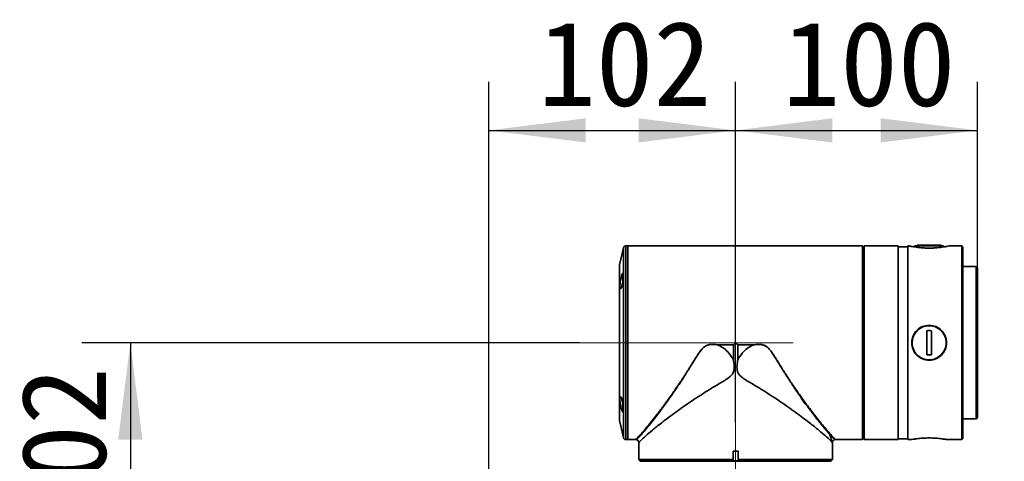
# Model space of a CAD drawing. Header units: millimetres. Extents: x -55 to 731, y 0 to 297.
# Tile 17 of 19: x 220 to 261, y 220 to 238. Entities that reach past the tile are written whole.
import ezdxf

# ---------------------------------------------------------------- set-up
doc = ezdxf.new("R2010")
doc.units = ezdxf.units.MM
doc.linetypes.add('CENTERX2', pattern=[20.32, 12.7, -2.54, 2.54, -2.54])
doc.layers.add('中心线层', color=6, linetype='CENTERX2', lineweight=25)
doc.layers.add('标注层', color=150, linetype='Continuous')
doc.styles.add('SLDTEXTSTYLE1', font='仿宋_GB2312')
doc.dimstyles.new('SLDDIMSTYLE0', dxfattribs={"dimtxt": 3.5, "dimasz": 4, "dimexe": 0, "dimexo": 0.0625, "dimgap": 0.875, "dimtad": 2, "dimlfac": 10, "dimrnd": 1e-09, "dimzin": 12, "dimdsep": 46, "dimtxsty": 'SLDTEXTSTYLE1', "dimsah": 1, "dimcen": 0.09, "dimadec": 0, "dimazin": 3, "dimtfac": 1, "dimtdec": 3, "dimtofl": 0, "dimtmove": 0, "dimatfit": 3, "dimfxl": 0, "dimfrac": 2, "dimtolj": 1, "dimtzin": 12, "dimarcsym": 0})

# ---------------------------------------------------------------- blocks, each defined once
blk = doc.blocks.new('_D_4')
at = {"layer": '标注层'}
for p, q in [((243.307, 224.475), (222.737, 224.475)), ((224.737, 224.475), (224.737, 214.275)), ((233.136, 214.275), (222.737, 214.275))]:
    blk.add_line(p, q, dxfattribs=at)
for points in [[(224.737, 224.475), (224.237, 220.475), (225.237, 220.475)], [(224.737, 214.275), (225.237, 218.275), (224.237, 218.275)]]:
    blk.add_solid(points, dxfattribs=at)
at = {"layer": '标注层', "insert": (220.225, 216.32), "char_height": 3.5, "attachment_point": 1, "rotation": 90, "style": 'SLDTEXTSTYLE1'}
blk.add_mtext('102', dxfattribs=at)
blk = doc.blocks.new('_D_5')
at = {"layer": '标注层'}
for p, q in [((239.557, 211.375), (239.557, 235.248)), ((249.757, 221.175), (249.757, 235.248)), ((239.557, 233.248), (249.757, 233.248))]:
    blk.add_line(p, q, dxfattribs=at)
for points in [[(239.557, 233.248), (243.557, 232.748), (243.557, 233.748)], [(249.757, 233.248), (245.757, 233.748), (245.757, 232.748)]]:
    blk.add_solid(points, dxfattribs=at)
at = {"layer": '标注层', "insert": (241.602, 237.76), "char_height": 3.5, "attachment_point": 1, "style": 'SLDTEXTSTYLE1'}
blk.add_mtext('102', dxfattribs=at)
blk = doc.blocks.new('_D_6')
at = {"layer": '标注层'}
for p, q in [((249.757, 221.175), (249.757, 235.248)), ((259.757, 227.575), (259.757, 235.248)), ((249.757, 233.248), (259.757, 233.248))]:
    blk.add_line(p, q, dxfattribs=at)
for points in [[(249.757, 233.248), (253.757, 232.748), (253.757, 233.748)], [(259.757, 233.248), (255.757, 233.748), (255.757, 232.748)]]:
    blk.add_solid(points, dxfattribs=at)
at = {"layer": '标注层', "insert": (251.701, 237.76), "char_height": 3.5, "attachment_point": 1, "style": 'SLDTEXTSTYLE1'}
blk.add_mtext('100', dxfattribs=at)

msp = doc.modelspace()

# ---------------------------------------------------------------- linework, layer by layer
at = {"color": 7, "linetype": 'Continuous', "lineweight": 35}
for p, q in [((245.1191, 228.3969), (244.9604, 227.6913)), ((245.3067, 228.4749), (245.2167, 228.4749)), ((254.6567, 228.4749), (245.3067, 228.4749)), ((245.3067, 228.4749), (245.3067, 220.4749)), ((245.3067, 228.4749), (245.3067, 224.475)), ((254.6567, 228.4737), (254.6567, 228.4749)), ((255.0064, 228.4737), (254.6567, 228.4737)), ((255.0064, 220.4762), (255.0064, 228.4737)), ((255.0564, 228.4238), (255.0252, 228.4549)), ((255.0564, 228.4238), (255.0564, 220.5261)), ((255.0567, 228.4238), (255.0564, 228.4238)), ((255.0567, 220.5261), (255.0567, 228.4238)), ((255.4766, 228.4737), (255.0766, 228.4737)), ((255.0766, 228.4737), (255.0766, 220.4749)), ((256.4766, 228.4749), (255.4766, 228.4749)), ((255.4766, 228.4737), (255.4766, 228.4749)), ((256.4766, 228.4749), (256.4766, 222.4749)), ((256.8766, 228.4399), (256.4766, 228.4399)), ((256.9194, 228.4749), (256.8766, 228.4749)), ((256.8766, 228.4749), (256.8766, 220.4749)), ((257.1816, 228.4712), (257.1318, 228.4356)), ((257.1816, 228.4712), (257.2078, 228.4712)), ((257.2078, 228.4712), (258.3316, 228.4712)), ((257.2568, 228.5112), (257.2568, 228.4712)), ((257.2568, 228.5112), (258.1468, 228.5112)), ((258.1468, 228.5112), (258.2564, 228.5112)), ((258.2564, 228.4712), (258.2564, 228.5112)), ((258.3814, 228.4356), (258.3316, 228.4712)), ((259.1066, 228.4749), (258.5939, 228.4749)), ((259.1566, 228.4249), (259.1066, 228.4749)), ((259.1066, 220.4749), (259.1066, 228.4749)), ((259.1566, 228.4249), (259.1566, 220.5249)), ((255.0766, 228.2249), (255.0567, 228.2249)), ((244.9579, 227.6694), (244.9579, 221.2805)), ((259.7066, 227.6249), (259.1566, 227.6249)), ((259.7566, 227.5749), (259.7066, 227.6249)), ((259.7066, 225.6804), (259.7066, 227.6249)), ((259.7566, 227.5749), (259.7566, 225.6612)), ((245.0917, 227.1827), (245.0917, 227.1855)), ((245.0917, 226.975), (245.0917, 227.1827)), ((259.7066, 221.3249), (259.7066, 225.6804)), ((259.7566, 225.6612), (259.7566, 221.3749)), ((257.6566, 224.9699), (257.6566, 223.9799)), ((257.8566, 223.9799), (257.8566, 224.9699)), ((245.3067, 224.475), (245.3067, 220.4749)), ((249.04, 224.3836), (249.0398, 224.3816)), ((249.6643, 224.3816), (249.0398, 224.3816)), ((249.04, 224.3836), (249.6653, 224.3836)), ((249.6643, 224.3816), (249.6643, 223.7749)), ((249.6653, 224.3836), (249.6651, 224.3834)), ((249.7567, 224.475), (249.6653, 224.3836)), ((249.8481, 224.3836), (249.7567, 224.475)), ((249.8483, 224.3834), (249.8481, 224.3836)), ((249.8481, 224.3836), (250.4734, 224.3836)), ((249.8491, 223.7748), (249.8491, 224.3816)), ((250.4736, 224.3816), (249.8491, 224.3816)), ((250.4734, 224.3836), (250.4736, 224.3816)), ((256.4766, 222.4749), (256.4766, 220.4749)), ((245.0917, 221.8987), (245.0917, 221.973)), ((245.0917, 221.7644), (245.0917, 221.8987)), ((244.9604, 221.2585), (245.1191, 220.553)), ((259.1566, 221.3249), (259.7066, 221.3249)), ((259.7066, 221.3249), (259.7566, 221.3749)), ((255.0567, 220.7249), (255.0766, 220.7249)), ((245.2167, 220.4749), (245.3067, 220.4749)), ((245.3067, 220.4749), (245.6335, 220.4749)), ((245.7567, 220.3434), (245.7567, 219.9949)), ((253.7567, 219.6452), (253.7567, 220.3434)), ((253.8833, 220.4749), (254.6567, 220.4749)), ((255.0064, 220.4762), (254.6567, 220.4762)), ((254.6567, 220.4762), (254.6567, 220.4749)), ((255.0564, 220.5261), (255.0252, 220.4949)), ((255.0567, 220.5261), (255.0564, 220.5261)), ((255.0766, 220.4749), (256.4766, 220.4749)), ((256.4766, 220.5099), (256.8766, 220.5099)), ((256.8766, 220.4749), (257.0379, 220.4749)), ((258.4754, 220.4749), (259.1066, 220.4749)), ((259.1066, 220.4749), (259.1566, 220.5249)), ((245.7579, 219.9949), (245.7579, 219.6452)), ((249.8572, 219.995), (249.6562, 219.995)), ((249.6562, 219.995), (249.6562, 219.6452)), ((249.6562, 219.995), (249.8572, 219.995)), ((249.8572, 219.995), (249.8572, 219.6452)), ((245.8078, 219.5952), (245.7767, 219.6264)), ((245.8078, 219.5949), (245.8078, 219.5952)), ((245.8078, 219.5949), (245.8772, 219.5949)), ((246.0067, 219.5949), (246.0067, 219.575)), ((249.6562, 219.6265), (249.6611, 219.5952)), ((249.6611, 219.5952), (249.6611, 219.595)), ((249.6611, 219.595), (249.8522, 219.595)), ((249.8522, 219.5952), (249.8572, 219.6265)), ((249.8522, 219.595), (249.8522, 219.5952)), ((253.5067, 219.575), (253.5067, 219.5949)), ((253.7067, 219.5952), (253.7567, 219.6452)), ((253.7067, 219.5949), (253.7067, 219.5952))]:
    msp.add_line(p, q, dxfattribs=at)
at = {"color": 8, "linetype": 'Continuous', "lineweight": 35}
for p, q in [((245.1191, 220.553), (245.1191, 228.3969)), ((245.2167, 228.4749), (245.2167, 227.3034)), ((244.9604, 227.6913), (244.9604, 221.2585)), ((245.2167, 227.3034), (245.2167, 220.4749))]:
    msp.add_line(p, q, dxfattribs=at)
at = {"color": 7, "linetype": 'Continuous', "lineweight": 35, "flags": 128}
for points in [[(255.0252, 228.4549), (255.0199, 228.4601), (255.0064, 228.4737)], [(245.1165, 227.2176), (245.1071, 227.2065), (245.0917, 227.1855)], [(245.0917, 221.7644), (245.1071, 221.7434), (245.1131, 221.7362)], [(245.7579, 219.9949), (245.7574, 219.9949), (245.757, 219.9949), (245.7568, 219.9949), (245.7567, 219.9949), (245.7568, 219.9949), (245.757, 219.9949), (245.7574, 219.9949), (245.7579, 219.9949)], [(245.7579, 219.6452), (245.7855, 219.6452), (245.8489, 219.6452), (245.9476, 219.6452), (246.0807, 219.6452), (246.2469, 219.6452), (246.4448, 219.6452), (246.6726, 219.6452), (246.9283, 219.6452), (247.2094, 219.6452), (247.5136, 219.6452), (247.8379, 219.6452), (248.1796, 219.6452), (248.5356, 219.6452), (248.9025, 219.6452), (249.2772, 219.6452), (249.6562, 219.6452)], [(249.6611, 219.5952), (249.2864, 219.5952), (248.9159, 219.5952), (248.553, 219.5952), (248.2011, 219.5952), (247.8631, 219.5952), (247.5424, 219.5952), (247.2416, 219.5952), (246.9636, 219.5952), (246.7109, 219.5952), (246.4857, 219.5952), (246.2901, 219.5952), (246.1259, 219.5952), (245.9945, 219.5952), (245.8972, 219.5952), (245.8348, 219.5952), (245.8078, 219.5952)], [(245.8078, 219.5949), (245.8348, 219.5949), (245.8972, 219.5949), (245.9945, 219.5949), (246.1259, 219.5949), (246.2901, 219.5949), (246.4857, 219.5949), (246.7109, 219.5949), (246.9636, 219.5949), (247.2416, 219.595), (247.5424, 219.595), (247.8631, 219.595), (248.2011, 219.595), (248.553, 219.595), (248.9159, 219.595), (249.2864, 219.595), (249.6611, 219.595)], [(246.0067, 219.5949), (245.9947, 219.5949), (245.8973, 219.5949), (245.8348, 219.5949), (245.8078, 219.5949)], [(253.7055, 219.575), (253.6779, 219.575), (253.6136, 219.575), (253.5133, 219.575), (253.378, 219.575), (253.2088, 219.575), (253.0074, 219.575), (252.7757, 219.575), (252.5158, 219.575), (252.2301, 219.575), (251.9213, 219.575), (251.5923, 219.575), (251.2462, 219.575), (250.8862, 219.575), (250.5156, 219.575), (250.1379, 219.575), (249.7567, 219.575), (249.3755, 219.575), (248.9978, 219.575), (248.6272, 219.575), (248.2672, 219.575), (247.9211, 219.575), (247.5921, 219.575), (247.2833, 219.575), (246.9976, 219.575), (246.7377, 219.575), (246.5059, 219.575), (246.3045, 219.575), (246.1354, 219.575), (246, 219.575), (245.8998, 219.575), (245.8355, 219.575), (245.8078, 219.575)], [(253.5067, 219.5949), (253.4892, 219.5949), (253.4368, 219.5949), (253.3501, 219.5949), (253.2298, 219.5949), (253.0771, 219.5949), (252.8934, 219.5949), (252.6805, 219.5949), (252.4402, 219.5949), (252.1748, 219.5949), (251.8869, 219.595), (251.5791, 219.595), (251.2543, 219.595), (250.9155, 219.595), (250.5659, 219.595), (250.2087, 219.595), (249.8473, 219.595), (249.4851, 219.595), (249.1253, 219.595), (248.7715, 219.595), (248.4269, 219.595), (248.0947, 219.595), (247.778, 219.595), (247.4798, 219.595), (247.2029, 219.5949), (246.9498, 219.5949), (246.7229, 219.5949), (246.5243, 219.5949), (246.3559, 219.5949), (246.2193, 219.5949), (246.1157, 219.5949), (246.046, 219.5949), (246.0111, 219.5949), (246.0067, 219.5949)], [(253.7067, 219.5952), (253.7056, 219.5952), (253.6788, 219.5952), (253.6166, 219.5952), (253.5193, 219.5952), (253.3881, 219.5952), (253.2239, 219.5952), (253.0284, 219.5952), (252.8032, 219.5952), (252.5505, 219.5952), (252.2725, 219.5952), (251.9717, 219.5952), (251.6508, 219.5952), (251.3128, 219.5952), (250.9607, 219.5952), (250.5977, 219.5952), (250.2271, 219.5952), (249.8522, 219.5952)], [(249.8522, 219.595), (250.2271, 219.595), (250.5977, 219.595), (250.9607, 219.595), (251.3128, 219.595), (251.6508, 219.595), (251.9717, 219.595), (252.2725, 219.595), (252.5505, 219.5949), (252.8032, 219.5949), (253.0284, 219.5949), (253.2239, 219.5949), (253.3881, 219.5949), (253.5193, 219.5949), (253.6166, 219.5949), (253.6788, 219.5949), (253.7056, 219.5949), (253.6966, 219.5949), (253.6519, 219.5949), (253.572, 219.5949), (253.5067, 219.5949)], [(249.8572, 219.6452), (250.2366, 219.6452), (250.6117, 219.6452), (250.9791, 219.6452), (251.3354, 219.6452), (251.6774, 219.6452), (252.002, 219.6452), (252.3064, 219.6452), (252.5876, 219.6452), (252.8433, 219.6452), (253.071, 219.6452), (253.2688, 219.6452), (253.4348, 219.6452), (253.5675, 219.6452), (253.6658, 219.6452), (253.7286, 219.6452), (253.7556, 219.6452), (253.7567, 219.6452)]]:
    msp.add_lwpolyline(points, dxfattribs=at)
at = {"color": 7, "linetype": 'Continuous', "lineweight": 35}
for centre, radius, start, end in [((245.2167, 228.3749), 0.1, 90, 167.31962), ((245.0579, 227.6694), 0.1, 167.31962, 180), ((257.7566, 224.4749), 0.7, 42.44821, 180), ((257.7566, 224.4749), 0.505, 78.57825, 101.42175), ((257.7566, 224.4749), 0.505, 258.57825, 281.42175), ((245.0579, 221.2805), 0.1, 180, 192.68038), ((245.2167, 220.5749), 0.1, 192.68038, 270)]:
    msp.add_arc(centre, radius, start, end, dxfattribs=at)
for points, knots in [([(258.5939, 228.4749), (258.594, 228.4749), (258.6163, 228.4805), (258.5397, 228.4626), (258.3675, 228.4308), (258.1317, 228.4002), (257.9212, 228.3868), (257.7559, 228.3832), (257.5909, 228.3868), (257.3806, 228.4004), (257.1478, 228.4302), (256.9644, 228.465), (256.892, 228.4807), (256.9528, 228.4681), (256.9832, 228.4618)], [0, 0, 0, 0, 0.0000397, 0.1114499, 0.2226453, 0.3334513, 0.3891108, 0.4447238, 0.5001097, 0.5556087, 0.6663221, 0.7775144, 0.8890687, 1, 1, 1, 1]), ([(244.9987, 226.7006), (244.9931, 226.7032), (244.9819, 226.7085), (244.9741, 226.7604), (244.9747, 226.8381), (244.9839, 226.9352), (245.0002, 227.0414), (245.0218, 227.1466), (245.0464, 227.2395), (245.0709, 227.3083), (245.0925, 227.3435), (245.1086, 227.3405), (245.1179, 227.3007), (245.1197, 227.2301), (245.1141, 227.1373), (245.1017, 227.0322), (245.0836, 226.9253), (245.061, 226.8276), (245.0363, 226.7511), (245.0145, 226.7084), (245.0032, 226.7028), (244.9987, 226.7006)], [0, 0, 0, 0, 0.052874, 0.1057878, 0.1577851, 0.2093006, 0.2613883, 0.3147815, 0.3695569, 0.4251515, 0.4806779, 0.5353613, 0.5888613, 0.6413369, 0.693308, 0.7454329, 0.7983083, 0.8522844, 0.9073395, 0.9629911, 1, 1, 1, 1]), ([(245.306, 226.5521), (245.3058, 226.5463), (245.3054, 226.534), (245.3049, 226.5106), (245.3045, 226.4836), (245.3043, 226.4554), (245.3044, 226.4293), (245.3047, 226.4082), (245.3052, 226.3931), (245.3056, 226.3879), (245.3058, 226.3855)], [0, 0, 0, 0, 0.1100034, 0.2319107, 0.3633118, 0.5000126, 0.6366969, 0.7680908, 0.8900068, 1, 1, 1, 1]), ([(257.7566, 225.1969), (257.8509, 225.1859), (258.0397, 225.164), (258.2784, 224.9969), (258.4379, 224.7589), (258.4942, 224.4747), (258.4378, 224.1911), (258.2785, 223.9515), (258.0787, 223.8174), (257.8977, 223.7623), (257.7095, 223.7436), (257.473, 223.7911), (257.2347, 223.9517), (257.0752, 224.1915), (257.019, 224.4753), (257.0756, 224.7597), (257.2354, 224.9974), (257.4739, 225.1641), (257.6624, 225.1859), (257.7566, 225.1969)], [0, 0, 0, 0, 0.0623581, 0.1248619, 0.1873992, 0.2499485, 0.3124981, 0.375012, 0.4374523, 0.4689114, 0.5003319, 0.5626329, 0.6250343, 0.6875573, 0.7501933, 0.8128094, 0.8753224, 0.9377028, 1, 1, 1, 1]), ([(257.7566, 225.1799), (257.6642, 225.1693), (257.4795, 225.148), (257.2456, 224.9853), (257.0888, 224.7532), (257.0331, 224.4753), (257.0884, 224.1979), (257.2449, 223.9638), (257.4787, 223.8071), (257.7562, 223.7514), (258.0339, 223.8068), (258.2681, 223.9636), (258.4247, 224.1976), (258.4801, 224.4747), (258.4248, 224.7524), (258.2682, 224.9848), (258.0341, 225.1479), (257.8491, 225.1693), (257.7566, 225.1799)], [0, 0, 0, 0, 0.0624382, 0.1248923, 0.1873763, 0.249887, 0.3124143, 0.3749092, 0.4373838, 0.4998257, 0.5625303, 0.625045, 0.6875304, 0.749972, 0.8124147, 0.8749229, 0.9375008, 1, 1, 1, 1]), ([(245.8775, 220.6996), (245.925, 220.7531), (245.9934, 220.8303), (246.0976, 220.9551), (246.172, 221.0459), (246.2467, 221.1386), (246.3207, 221.2318), (246.3931, 221.3243), (246.5033, 221.4668), (246.6441, 221.653), (246.8153, 221.8855), (246.978, 222.1118), (247.1331, 222.3328), (247.2971, 222.572), (247.4568, 222.8107), (247.6163, 223.0553), (247.747, 223.2595), (247.8499, 223.424), (247.9381, 223.5666), (248.0241, 223.7065), (248.087, 223.8081), (248.133, 223.881), (248.1624, 223.928), (248.2052, 223.9918), (248.2311, 224.0356), (248.2475, 224.0556), (248.2475, 224.0556), (248.2475, 224.0556), (248.2475, 224.0556), (248.2476, 224.0557), (248.2477, 224.0558), (248.2478, 224.0561), (248.2482, 224.0565), (248.2488, 224.0575), (248.2502, 224.0595), (248.2543, 224.0654), (248.2676, 224.0843), (248.315, 224.1501), (248.3898, 224.2435), (248.5094, 224.3439), (248.6582, 224.4015), (248.8429, 224.4086), (248.9723, 224.3902), (249.0413, 224.3803)], [0, 0, 0, 0, 0.0771683, 0.1111333, 0.1437385, 0.1749024, 0.2045127, 0.2325604, 0.2590469, 0.3290406, 0.3849803, 0.436622, 0.4933593, 0.5383903, 0.5966704, 0.6478809, 0.6920237, 0.7221594, 0.7472724, 0.7772981, 0.8051977, 0.8073604, 0.8205243, 0.8329463, 0.8458397, 0.8458422, 0.8458445, 0.8458482, 0.8458544, 0.8458665, 0.8458892, 0.8459303, 0.8460088, 0.8461656, 0.8464974, 0.8472528, 0.8497557, 0.8580302, 0.8877021, 0.9091416, 0.9349956, 0.9653229, 1, 1, 1, 1]), ([(245.9079, 220.7755), (245.9603, 220.8363), (246.068, 220.9612), (246.2652, 221.2008), (246.4535, 221.4381), (246.6207, 221.6553), (246.7614, 221.8418), (246.9062, 222.0381), (247.0537, 222.2427), (247.1696, 222.407), (247.2541, 222.5286), (247.3085, 222.6077), (247.368, 222.6947), (247.4324, 222.7901), (247.5018, 222.8939), (247.5756, 223.0054), (247.6458, 223.1128), (247.7046, 223.2036), (247.7419, 223.2617), (247.7625, 223.2939), (247.7767, 223.3161), (247.7942, 223.3436), (247.8172, 223.38), (247.8425, 223.4201), (247.8845, 223.4869), (247.9255, 223.5526), (247.96, 223.608), (247.972, 223.6272), (248.0171, 223.6999), (248.1011, 223.8353), (248.2277, 224.0326), (248.3543, 224.2091), (248.4799, 224.3247), (248.5889, 224.377), (248.6998, 224.4042), (248.8524, 224.4091), (248.9728, 224.3927), (249.04, 224.3836)], [0, 0, 0, 0, 0.080731, 0.1657397, 0.250189, 0.2995905, 0.3494029, 0.3996805, 0.4496559, 0.4993518, 0.5157484, 0.5337548, 0.5533701, 0.5745953, 0.5974306, 0.6218749, 0.6472631, 0.6665579, 0.6797596, 0.6840749, 0.6868665, 0.6937258, 0.7013309, 0.7096807, 0.7187765, 0.7428813, 0.7503404, 0.7529217, 0.7547377, 0.795063, 0.835787, 0.8759778, 0.9067737, 0.9221691, 0.9376233, 0.9651725, 1, 1, 1, 1]), ([(249.0398, 224.3816), (249.0398, 224.3816), (249.0398, 224.3814), (249.04, 224.3812), (249.0404, 224.3808), (249.0409, 224.3805), (249.0413, 224.3803)], [0, 0, 0, 0, 0.0781071, 0.1615569, 0.372899, 1, 1, 1, 1]), ([(249.0413, 224.3803), (249.1224, 224.3341), (249.2844, 224.2415), (249.5012, 224.0376), (249.6074, 223.8665), (249.6643, 223.7749)], [0, 0, 0, 0, 0.3169256, 0.6339155, 1, 1, 1, 1]), ([(249.6643, 224.3816), (249.6643, 224.3819), (249.6644, 224.3824), (249.6648, 224.383), (249.665, 224.3833), (249.6651, 224.3834)], [0, 0, 0, 0, 0.3734888, 0.863922, 1, 1, 1, 1]), ([(249.8483, 224.3834), (249.8484, 224.3832), (249.8488, 224.3828), (249.849, 224.3822), (249.8491, 224.3818), (249.8491, 224.3816)], [0, 0, 0, 0, 0.3551982, 0.7723684, 1, 1, 1, 1]), ([(250.472, 224.3803), (250.391, 224.3341), (250.229, 224.2415), (250.0121, 224.0375), (249.906, 223.8665), (249.8491, 223.7748)], [0, 0, 0, 0, 0.3169597, 0.6339301, 1, 1, 1, 1]), ([(250.472, 224.3803), (250.5103, 224.3863), (250.5868, 224.3981), (250.6879, 224.4048), (250.7664, 224.4034), (250.8251, 224.3977), (250.8617, 224.3909), (250.8886, 224.3841), (250.9014, 224.3805), (250.917, 224.3754), (250.9471, 224.3647), (250.9906, 224.3444), (251.0422, 224.3104), (251.1079, 224.2555), (251.1721, 224.1838), (251.228, 224.1096), (251.2791, 224.037), (251.3322, 223.9571), (251.3973, 223.8545), (251.4601, 223.7536), (251.5223, 223.6526), (251.5858, 223.5493), (251.6418, 223.4588), (251.6833, 223.3923), (251.7083, 223.3524), (251.7283, 223.3206), (251.7526, 223.282), (251.7819, 223.2358), (251.8167, 223.1811), (251.8575, 223.1173), (251.9044, 223.0445), (251.9574, 222.9629), (252.0163, 222.8727), (252.1162, 222.7217), (252.2635, 222.497), (252.4815, 222.2104), (252.5924, 221.9761), (252.6926, 221.8938), (252.6926, 221.8938), (252.6926, 221.8938), (252.6926, 221.8938), (252.6927, 221.8937), (252.6927, 221.8937), (252.6928, 221.8935), (252.693, 221.8932), (252.6935, 221.8926), (252.6945, 221.8912), (252.6976, 221.8869), (252.7083, 221.8723), (252.7469, 221.8192), (252.8287, 221.7081), (252.9627, 221.5288), (253.0905, 221.3621), (253.1943, 221.2297), (253.2599, 221.1472), (253.3166, 221.0766), (253.3765, 221.0028), (253.4324, 220.9351), (253.4834, 220.8743), (253.5214, 220.8297), (253.5542, 220.7917), (253.584, 220.7576), (253.6111, 220.727), (253.6278, 220.7085), (253.6359, 220.6996)], [0, 0, 0, 0, 0.0192594, 0.0384576, 0.050303, 0.0582758, 0.0677754, 0.0687353, 0.0720708, 0.0744253, 0.0768567, 0.0879697, 0.0981702, 0.1075317, 0.1304942, 0.145855, 0.1538261, 0.1747741, 0.193799, 0.2146523, 0.2344762, 0.2536266, 0.2759966, 0.2886131, 0.293654, 0.300073, 0.3078682, 0.3170832, 0.3282397, 0.3413368, 0.3563732, 0.3733507, 0.3922742, 0.4131546, 0.4695772, 0.5370958, 0.6148897, 0.6148914, 0.6148928, 0.6148957, 0.6149002, 0.6149089, 0.6149248, 0.6149545, 0.6150125, 0.6151335, 0.6154026, 0.6160541, 0.6183468, 0.6263143, 0.6557416, 0.7031209, 0.7686174, 0.7975576, 0.8238486, 0.8473601, 0.8679759, 0.9006485, 0.9220807, 0.9394998, 0.9559912, 0.971567, 0.9862347, 1, 1, 1, 1]), ([(250.472, 224.3803), (250.4724, 224.3805), (250.4729, 224.3808), (250.4734, 224.3812), (250.4735, 224.3815), (250.4736, 224.3816), (250.4736, 224.3816)], [0, 0, 0, 0, 0.6270397, 0.838466, 0.9246463, 1, 1, 1, 1]), ([(250.4734, 224.3836), (250.5166, 224.3898), (250.6022, 224.4022), (250.7259, 224.4076), (250.8665, 224.3975), (250.9904, 224.3518), (251.0864, 224.2763), (251.1715, 224.1883), (251.2611, 224.0675), (251.3596, 223.9179), (251.4509, 223.7729), (251.5965, 223.5382), (251.7992, 223.2152), (252.0599, 222.8193), (252.2938, 222.4772), (252.499, 222.1874), (252.6831, 221.9342), (252.8622, 221.6948), (253.0549, 221.4442), (253.2508, 221.1976), (253.4463, 220.9601), (253.5527, 220.8366), (253.6055, 220.7755)], [0, 0, 0, 0, 0.0224353, 0.0444246, 0.0635098, 0.0947267, 0.1102663, 0.1260639, 0.1575856, 0.1874907, 0.2186594, 0.2464074, 0.3314444, 0.4195024, 0.5024409, 0.5629319, 0.625312, 0.6908143, 0.7515187, 0.8361907, 0.9188735, 1, 1, 1, 1]), ([(249.6643, 223.7749), (249.6711, 223.7354), (249.6919, 223.6143), (249.7059, 223.4453), (249.6805, 223.2706), (249.6019, 223.1283), (249.3875, 222.9581), (249.0563, 222.7719), (248.6648, 222.5338), (248.291, 222.297), (247.9342, 222.0609), (247.5905, 221.8246), (247.2674, 221.594), (246.969, 221.3734), (246.6407, 221.1224), (246.316, 220.8618), (246.028, 220.6164), (245.8859, 220.4828), (245.8224, 220.4182), (245.7974, 220.392), (245.7777, 220.3695), (245.7652, 220.3534), (245.7598, 220.3456), (245.7568, 220.3409), (245.7579, 220.3425), (245.7585, 220.3434)], [0, 0, 0, 0, 0.0160796, 0.0494033, 0.0676997, 0.0861644, 0.1130887, 0.1761788, 0.2398222, 0.3003453, 0.3608693, 0.4231716, 0.4854696, 0.5451728, 0.6053605, 0.7030031, 0.7912253, 0.8821703, 0.9007664, 0.9215934, 0.9440222, 0.965191, 0.9804539, 0.9889973, 1, 1, 1, 1]), ([(249.8491, 223.7748), (249.8423, 223.7354), (249.8214, 223.6143), (249.8075, 223.4453), (249.8329, 223.2706), (249.9115, 223.1283), (250.1259, 222.9581), (250.4571, 222.7719), (250.8486, 222.5338), (251.2224, 222.297), (251.5792, 222.0609), (251.9228, 221.8246), (252.246, 221.594), (252.5443, 221.3734), (252.8727, 221.1224), (253.1973, 220.8618), (253.4854, 220.6164), (253.6275, 220.4828), (253.691, 220.4182), (253.7159, 220.392), (253.7357, 220.3695), (253.7481, 220.3534), (253.7535, 220.3456), (253.7566, 220.3409), (253.7555, 220.3425), (253.7549, 220.3434)], [0, 0, 0, 0, 0.0160756, 0.0493995, 0.0676959, 0.0861606, 0.1130851, 0.1761754, 0.2398191, 0.3003423, 0.3608665, 0.4231691, 0.4854673, 0.5451708, 0.6053586, 0.7030016, 0.7912241, 0.8821695, 0.9007656, 0.9215927, 0.9440216, 0.9651905, 0.9804534, 0.9889968, 1, 1, 1, 1]), ([(245.0978, 221.6095), (245.0916, 221.6141), (245.0793, 221.6234), (245.0555, 221.6823), (245.0306, 221.7672), (245.0069, 221.8726), (244.9878, 221.9845), (244.9762, 222.0889), (244.9734, 222.1734), (244.9793, 222.2301), (244.993, 222.2545), (245.0128, 222.244), (245.0365, 222.1983), (245.0614, 222.121), (245.0845, 222.0203), (245.103, 221.909), (245.1151, 221.8012), (245.1199, 221.7093), (245.1171, 221.6432), (245.1088, 221.6118), (245.1008, 221.6101), (245.0978, 221.6095)], [0, 0, 0, 0, 0.0545211, 0.1090089, 0.1642595, 0.2199389, 0.2751516, 0.3290921, 0.3815515, 0.4331316, 0.4848803, 0.5377136, 0.5919821, 0.6473526, 0.7030171, 0.7581039, 0.8120821, 0.8649167, 0.9170143, 0.969003, 1, 1, 1, 1]), ([(245.3058, 221.764), (245.3057, 221.7493), (245.3056, 221.7199), (245.3055, 221.6749), (245.3054, 221.6319), (245.3054, 221.5927), (245.3055, 221.5598), (245.3056, 221.5347), (245.3058, 221.5173), (245.3059, 221.514), (245.306, 221.5124)], [0, 0, 0, 0, 0.1249959, 0.2500175, 0.3748893, 0.4994386, 0.624021, 0.749025, 0.8743469, 1, 1, 1, 1]), ([(245.9079, 220.7755), (245.9028, 220.7629), (245.8927, 220.7376), (245.8826, 220.7123), (245.8775, 220.6996)], [0, 0, 0, 0, 0.4999662, 1, 1, 1, 1]), ([(253.6359, 220.6996), (253.6308, 220.7123), (253.6206, 220.7376), (253.6106, 220.7628), (253.6055, 220.7755)], [0, 0, 0, 0, 0.4999995, 1, 1, 1, 1]), ([(245.6402, 220.4743), (245.6563, 220.4705), (245.6881, 220.4628), (245.726, 220.4304), (245.7523, 220.3877), (245.7553, 220.3546), (245.7569, 220.3378)], [0, 0, 0, 0, 0.2508881, 0.496603, 0.7436214, 1, 1, 1, 1]), ([(253.7565, 220.338), (253.7566, 220.3526), (253.7566, 220.3679), (253.7631, 220.3813), (253.7635, 220.382)], [0, 0, 0, 0, 0.946499, 1, 1, 1, 1]), ([(253.7596, 220.3678), (253.7635, 220.3812), (253.7714, 220.4079), (253.7979, 220.4404), (253.8319, 220.4651), (253.8591, 220.4712), (253.8729, 220.4743)], [0, 0, 0, 0, 0.2516006, 0.4990114, 0.7468087, 1, 1, 1, 1]), ([(255.0252, 220.4949), (255.0234, 220.4931), (255.0171, 220.4869), (255.0109, 220.4806), (255.0064, 220.4762)], [0, 0, 0, 0, 0.2874811, 1, 1, 1, 1]), ([(255.0064, 220.4762), (255.0109, 220.4807), (255.0172, 220.4869), (255.0234, 220.4931), (255.0252, 220.4949)], [0, 0, 0, 0, 0.7163366, 1, 1, 1, 1]), ([(257.0379, 220.4749), (257.0379, 220.4749), (257.0196, 220.4718), (257.084, 220.4836), (257.2331, 220.507), (257.4744, 220.5345), (257.6626, 220.5386), (257.7566, 220.5406)], [0, 0, 0, 0, 0.0004721, 0.2510158, 0.5011413, 0.7507362, 1, 1, 1, 1]), ([(257.7566, 220.5406), (257.8509, 220.5385), (258.0396, 220.5344), (258.2787, 220.5072), (258.4367, 220.4822), (258.4988, 220.4707), (258.4467, 220.4799), (258.4207, 220.4845)], [0, 0, 0, 0, 0.1995989, 0.3996637, 0.5998361, 0.8000466, 1, 1, 1, 1]), ([(245.7579, 219.6452), (245.7624, 219.6407), (245.7687, 219.6345), (245.7749, 219.6282), (245.7767, 219.6264)], [0, 0, 0, 0, 0.7156662, 1, 1, 1, 1]), ([(245.7767, 219.6264), (245.7749, 219.6282), (245.7686, 219.6345), (245.7624, 219.6407), (245.7579, 219.6452)], [0, 0, 0, 0, 0.2868052, 1, 1, 1, 1]), ([(249.6562, 219.6265), (249.6562, 219.6282), (249.6562, 219.6345), (249.6562, 219.6407), (249.6562, 219.6452)], [0, 0, 0, 0, 0.2789829, 1, 1, 1, 1]), ([(249.8572, 219.6265), (249.8572, 219.6283), (249.8572, 219.6345), (249.8572, 219.6408), (249.8572, 219.6452)], [0, 0, 0, 0, 0.2874023, 1, 1, 1, 1])]:
    msp.add_open_spline(points, degree=3, knots=knots, dxfattribs=at)
at = {"color": 8, "linetype": 'Continuous', "lineweight": 35}
for points, knots in [([(245.6335, 220.4781), (245.6325, 220.4771), (245.6272, 220.4722), (245.655, 220.4981), (245.7111, 220.5568), (245.7954, 220.6476), (245.8704, 220.7329), (245.9079, 220.7755)], [0, 0, 0, 0, 0.0571637, 0.297238, 0.5272483, 0.7638297, 1, 1, 1, 1]), ([(245.8775, 220.6996), (245.856, 220.6762), (245.8146, 220.6313), (245.7603, 220.5765), (245.7132, 220.5323), (245.6756, 220.4988), (245.651, 220.4803), (245.638, 220.4716), (245.642, 220.4744), (245.6421, 220.4745)], [0, 0, 0, 0, 0.1654783, 0.3189235, 0.4871808, 0.6554391, 0.8237212, 0.9919208, 1, 1, 1, 1]), ([(253.6055, 220.7755), (253.6457, 220.7298), (253.7241, 220.6408), (253.812, 220.5465), (253.865, 220.4917), (253.89, 220.4675), (253.8833, 220.4749), (253.8833, 220.475)], [0, 0, 0, 0, 0.2545026, 0.4960421, 0.749081, 0.9995949, 1, 1, 1, 1]), ([(253.8717, 220.4742), (253.869, 220.4759), (253.8631, 220.4795), (253.8201, 220.5135), (253.7697, 220.5604), (253.721, 220.6087), (253.6813, 220.65), (253.6512, 220.6828), (253.6359, 220.6996)], [0, 0, 0, 0, 0.2095417, 0.4390248, 0.6657963, 0.7722775, 0.8838131, 1, 1, 1, 1]), ([(253.7627, 220.3824), (253.7603, 220.3885), (253.7537, 220.4049), (253.7047, 220.5276), (253.6557, 220.65), (253.6359, 220.6995)], [0, 0, 0, 0, 0.260125, 0.700292, 1, 1, 1, 1])]:
    msp.add_open_spline(points, degree=3, knots=knots, dxfattribs=at)
at = {"layer": '中心线层', "linetype": 'CENTERX2', "lineweight": 18}
for p, q in [((243.3067, 224.4749), (252.1434, 224.4749)), ((249.7567, 212.1133), (249.7567, 221.175))]:
    msp.add_line(p, q, dxfattribs=at)

# ---------------------------------------------------------------- dimensions: what is measured, and where the dimension line sits
at = {"layer": '标注层'}
for base, p1, p2, picture, middle in [((249.7567, 233.2479), (239.5568, 211.375), (249.7567, 221.175), '_D_5', (244.6567, 233.2479)), ((259.7566, 233.2479), (249.7567, 221.175), (259.7566, 227.5749), '_D_6', (254.7566, 233.2479))]:
    dim = msp.add_linear_dim(base=base, p1=p1, p2=p2, dimstyle='SLDDIMSTYLE0', dxfattribs=at)
    dim.commit()
    dim.dimension.update_dxf_attribs({"geometry": picture, "text_midpoint": middle, "dimtype": 160})
dim = msp.add_linear_dim(base=(224.7369, 214.275), p1=(243.3067, 224.4749), p2=(233.1359, 214.275), angle=90, dimstyle='SLDDIMSTYLE0', dxfattribs=at)
dim.commit()
dim.dimension.update_dxf_attribs({"geometry": '_D_4', "text_midpoint": (224.7369, 219.375), "dimtype": 160})

doc.saveas('drawing.dxf')
